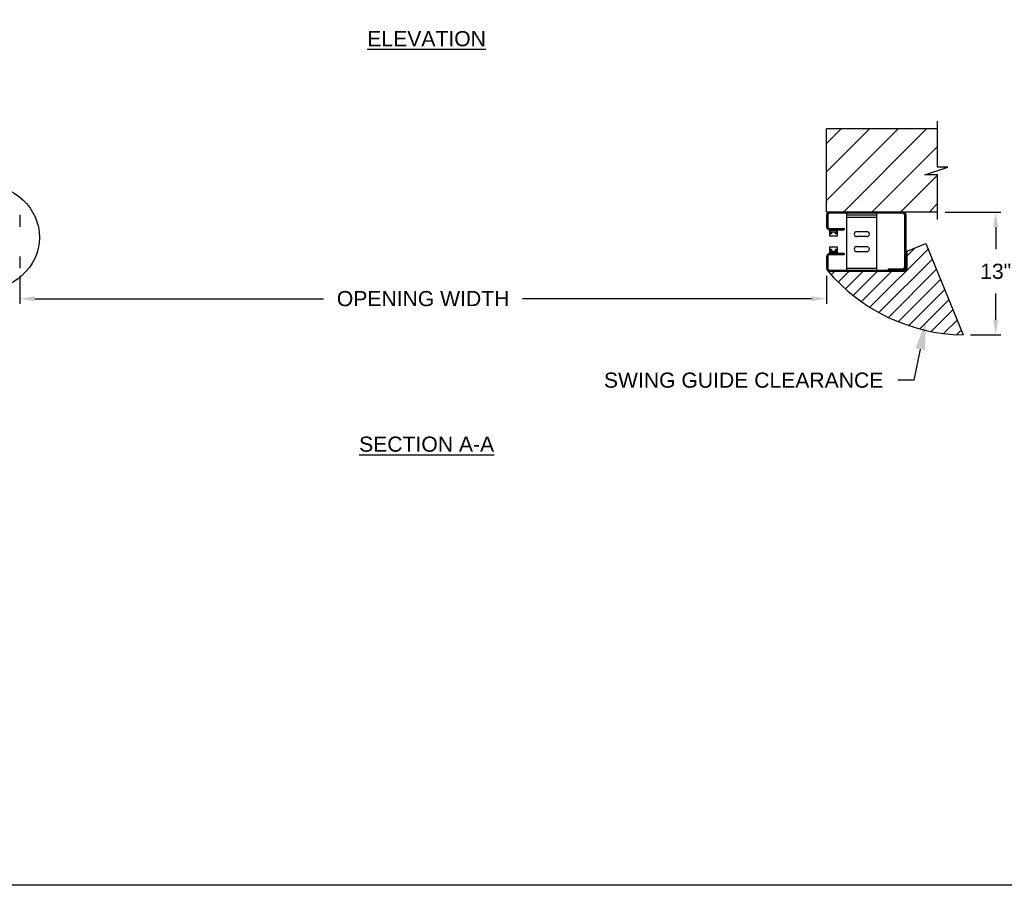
# Model space of a CAD drawing. Header units: inches. Extents: x 170 to 312, y 215 to 248.
# Tile 256 of 256: x 250.27 to 256.37, y 214.76 to 220.12. Entities that reach past the tile are written whole.
import ezdxf
from ezdxf import colors
from ezdxf.entities.mleader import LeaderData, LeaderLine
from ezdxf.math import Vec2, Vec3

# ---------------------------------------------------------------- set-up
doc = ezdxf.new("R2010")
doc.units = ezdxf.units.IN
doc.header["$LTSCALE"] = 0.25
doc.header["$MEASUREMENT"] = 0
for name, color, linetype in [('ANNOTATIONS', 1, 'Continuous'), ('DETAILS', 4, 'Continuous'), ('STANDARD MOTOR RH', 7, 'Continuous')]:
    doc.layers.add(name, color=color, linetype=linetype)
doc.styles.add('ARIAL', font='arial.ttf', dxfattribs={"height": 0.09375})
doc.dimstyles.new('STANDARD$0', dxfattribs={"dimtxt": 0.09375, "dimasz": 0.09375, "dimexe": 0.03125, "dimexo": 0.046875, "dimgap": 0.09, "dimtad": 0, "dimtih": 1, "dimtoh": 1, "dimdec": 4, "dimzin": 0, "dimdsep": 46, "dimtxsty": 'ARIAL', "dimcen": 0.09, "dimadec": 0, "dimazin": 0, "dimtfac": 1, "dimtdec": 4, "dimtofl": 0, "dimtmove": 0, "dimatfit": 1, "dimfxl": 1, "dimtolj": 1, "dimtzin": 0, "dimarcsym": 0})

# ---------------------------------------------------------------- blocks, each defined once
blk = doc.blocks.new('*D211')
at = {"layer": 'ANNOTATIONS', "color": 0, "linetype": 'ByBlock', "lineweight": -2, "transparency": 16777216}
for p, q in [((256.0016, 218.9316), (256.3468, 218.9316)), ((256.3156, 218.8378), (256.3156, 218.7014)), ((256.3156, 218.264), (256.3156, 218.4256)), ((256.1604, 218.1702), (256.3468, 218.1702))]:
    blk.add_line(p, q, dxfattribs=at)
at = {"layer": 'ANNOTATIONS', "color": 0, "transparency": 16777216}
for points in [[(256.3, 218.8378), (256.3312, 218.8378), (256.3156, 218.9316)], [(256.3, 218.264), (256.3312, 218.264), (256.3156, 218.1702)]]:
    blk.add_solid(points, dxfattribs=at)
at = {"layer": 'defpoints', "color": 0, "transparency": 16777216}
for p in [(255.9548, 218.9316), (256.3156, 218.9316), (256.1136, 218.1702)]:
    blk.add_point(p, dxfattribs=at)
at = {"layer": 'ANNOTATIONS', "color": 0, "transparency": 16777216, "insert": (256.3156, 218.5635), "char_height": 0.09375, "attachment_point": 5, "style": 'ARIAL'}
blk.add_mtext('\\A1;13"', dxfattribs=at)
blk = doc.blocks.new('*D212')
at = {"layer": 'ANNOTATIONS', "color": 0, "lineweight": -2, "transparency": 16777216}
for p, q in [((250.2673, 218.5358), (250.2673, 218.3631)), ((255.2673, 218.5358), (255.2673, 218.3631)), ((250.361, 218.3944), (252.1509, 218.3944)), ((255.1735, 218.3944), (253.3836, 218.3944))]:
    blk.add_line(p, q, dxfattribs=at)
at = {"layer": 'ANNOTATIONS', "color": 0, "transparency": 16777216}
for points in [[(250.361, 218.41), (250.361, 218.3787), (250.2673, 218.3944)], [(255.1735, 218.41), (255.1735, 218.3787), (255.2673, 218.3944)]]:
    blk.add_solid(points, dxfattribs=at)
at = {"layer": 'defpoints', "color": 0, "transparency": 16777216}
for p in [(250.2673, 218.5826), (255.2673, 218.5826), (255.2673, 218.3944)]:
    blk.add_point(p, dxfattribs=at)
at = {"layer": 'ANNOTATIONS', "color": 0, "transparency": 16777216, "insert": (252.7673, 218.3944), "char_height": 0.09375, "attachment_point": 5, "style": 'ARIAL'}
blk.add_mtext('\\A1;OPENING WIDTH', dxfattribs=at)

msp = doc.modelspace()

# ---------------------------------------------------------------- hatches: boundary and pattern name
at = {"layer": 'STANDARD MOTOR RH'}
h = msp.add_hatch(dxfattribs=at)
h.set_pattern_fill('ANSI31', color=256, style=0)
h.set_pattern_definition([(45, (72.52233, -31.62372), (-0.08838835, 0.08838835), [])])
h.paths.add_polyline_path([(256.01886, 219.21), (255.95475, 219.21), (255.95475, 219.44721), (255.26725, 219.44721), (255.26725, 218.93158), (255.28543, 218.93158), (255.95475, 218.93158), (255.95475, 219.1631), (255.87678, 219.1631)])
h = msp.add_hatch(dxfattribs=at)
h.set_pattern_fill('ANSI31', color=256, scale=0.5, style=0)
h.set_pattern_definition([(45, (243.847696, 215.93297), (-0.04419417, 0.04419417), [])])
edge = h.paths.add_edge_path()
edge.add_line((255.88354, 218.73701), (255.76725, 218.68977))
edge.add_line((255.76725, 218.68977), (255.76725, 218.58264))
edge.add_arc((255.74938, 218.58264), 0.01787, -89.999885, 0.000989, ccw=False)
edge.add_line((255.74938, 218.56477), (255.28513, 218.56477))
edge.add_arc((255.28513, 218.58264), 0.01788, 224.999017, 269.999203, ccw=False)
edge.add_arc((256.13174, 219.2931), 1.12303, 220.081978, 269.072701)
edge.add_line((256.11357, 218.17022), (255.88354, 218.73701))

# ---------------------------------------------------------------- linework, layer by layer
at = {"layer": 'defpoints'}
msp.add_lwpolyline([(263.04861, 214.75854), (243.57874, 214.75854), (243.57874, 227.49365), (263.04861, 227.49365)], close=True, dxfattribs=at)
at = {"layer": 'DETAILS'}
msp.add_ellipse((250.02979, 218.77548), major_axis=(0.36007, -0.00248), ratio=0.919729, dxfattribs=at)
at = {"layer": 'STANDARD MOTOR RH'}
for p, q in [((255.95475, 219.21), (255.95475, 219.49408)), ((255.26725, 218.93158), (255.26725, 219.44721)), ((255.95475, 219.44721), (255.26725, 219.44721)), ((255.87678, 219.1631), (256.01886, 219.21)), ((256.01886, 219.21), (255.95475, 219.21)), ((255.95475, 219.1631), (255.87678, 219.1631)), ((255.95475, 218.88471), (255.95475, 219.1631)), ((255.95475, 218.93158), (255.26725, 218.93158)), ((250.26725, 218.91371), (250.26725, 218.84008)), ((255.26725, 218.91371), (255.26725, 218.84008)), ((255.27469, 218.91371), (255.27469, 218.84008)), ((255.74194, 218.92414), (255.28513, 218.92414)), ((255.39225, 218.57221), (255.39225, 218.92414)), ((255.57975, 218.91242), (255.39225, 218.91242)), ((255.57975, 218.8968), (255.39225, 218.8968)), ((255.57975, 218.57221), (255.57975, 218.92414)), ((255.75238, 218.59008), (255.75238, 218.91371)), ((255.75981, 218.58264), (255.75981, 218.91371)), ((255.28513, 218.82964), (255.37663, 218.82964)), ((255.28513, 218.82221), (255.28513, 218.79783)), ((255.28513, 218.82221), (255.37663, 218.82221)), ((255.289, 218.81833), (255.33063, 218.81833)), ((255.289, 218.80171), (255.289, 218.81833)), ((255.33063, 218.81833), (255.33063, 218.80171)), ((255.3345, 218.79783), (255.3345, 218.82221)), ((255.37663, 218.82964), (255.37663, 218.82221)), ((255.45475, 218.81067), (255.51725, 218.81067)), ((255.28513, 218.79783), (255.29763, 218.79783)), ((255.29763, 218.79608), (255.28513, 218.79608)), ((255.28513, 218.79608), (255.28513, 218.78296)), ((255.28513, 218.78296), (255.3345, 218.78296)), ((255.29763, 218.80171), (255.289, 218.80171)), ((255.29013, 218.80733), (255.29013, 218.80171)), ((255.3295, 218.80733), (255.29013, 218.80733)), ((255.29763, 218.80171), (255.29763, 218.79608)), ((255.322, 218.79608), (255.322, 218.80171)), ((255.33063, 218.80171), (255.322, 218.80171)), ((255.322, 218.79783), (255.3345, 218.79783)), ((255.3345, 218.79608), (255.322, 218.79608)), ((255.3295, 218.80171), (255.3295, 218.80733)), ((255.3345, 218.78296), (255.3345, 218.79608)), ((255.51725, 218.77942), (255.45475, 218.77942)), ((255.3345, 218.71339), (255.28513, 218.71339)), ((255.28513, 218.71339), (255.28513, 218.70027)), ((255.28513, 218.70027), (255.29763, 218.70027)), ((255.29763, 218.69852), (255.28513, 218.69852)), ((255.28513, 218.69852), (255.28513, 218.67414)), ((255.289, 218.67802), (255.289, 218.69464)), ((255.289, 218.69464), (255.29763, 218.69464)), ((255.29013, 218.69464), (255.29013, 218.68902)), ((255.29013, 218.68902), (255.3295, 218.68902)), ((255.29763, 218.70027), (255.29763, 218.69464)), ((255.322, 218.69464), (255.322, 218.70027)), ((255.322, 218.70027), (255.3345, 218.70027)), ((255.3345, 218.69852), (255.322, 218.69852)), ((255.322, 218.69464), (255.33063, 218.69464)), ((255.3295, 218.68902), (255.3295, 218.69464)), ((255.33063, 218.69464), (255.33063, 218.67802)), ((255.3345, 218.70027), (255.3345, 218.71339)), ((255.3345, 218.67414), (255.3345, 218.69852)), ((255.45475, 218.71692), (255.51725, 218.71692)), ((255.75981, 218.68977), (255.76725, 218.68977)), ((255.76725, 218.68977), (255.88354, 218.73701)), ((255.76725, 218.58264), (255.76725, 218.68977)), ((255.88354, 218.73701), (256.11357, 218.17022)), ((250.26725, 218.65627), (250.26725, 218.58264)), ((255.26725, 218.65627), (255.26725, 218.58264)), ((255.27469, 218.65627), (255.27469, 218.58264)), ((255.37663, 218.67414), (255.28513, 218.67414)), ((255.37663, 218.66671), (255.28513, 218.66671)), ((255.33063, 218.67802), (255.289, 218.67802)), ((255.37663, 218.67414), (255.37663, 218.66671)), ((255.51725, 218.68567), (255.45475, 218.68567)), ((255.28513, 218.57221), (255.74938, 218.57221)), ((255.39225, 218.58392), (255.57975, 218.58392)), ((255.65044, 218.57964), (255.74194, 218.57964)), ((255.65044, 218.57221), (255.65044, 218.57964)), ((255.28513, 218.56477), (255.74938, 218.56477))]:
    msp.add_line(p, q, dxfattribs=at)
for centre, radius, start, end in [((255.28513, 218.91371), 0.01788, 90, 180), ((255.74194, 218.91371), 0.01788, 0, 90), ((255.28513, 218.91371), 0.01044, 90, 180), ((255.74194, 218.91371), 0.01044, 0, 90), ((255.28513, 218.84008), 0.01788, 180, 270), ((255.28513, 218.84008), 0.01044, 180, 270), ((255.45475, 218.79505), 0.01563, 90, 270), ((255.51725, 218.79505), 0.01563, 270, 90), ((255.45475, 218.7013), 0.01563, 90, 270), ((255.51725, 218.7013), 0.01563, 270, 90), ((255.28513, 218.65627), 0.01788, 90, 180), ((255.28513, 218.65627), 0.01044, 90, 180), ((255.28513, 218.58264), 0.01788, 180, 270), ((256.13174, 219.2931), 1.12303, 220.081978, 269.072701), ((255.28513, 218.58264), 0.01044, 180, 270), ((255.74194, 218.59008), 0.01044, 270, 0), ((255.74194, 218.59008), 0.01787, 270, 0), ((255.74938, 218.58264), 0.01788, 270, 0), ((255.74938, 218.58264), 0.01044, 270, 0)]:
    msp.add_arc(centre, radius, start, end, dxfattribs=at)

# ---------------------------------------------------------------- texts
at = {"layer": 'ANNOTATIONS', "char_height": 0.09375, "attachment_point": 2, "style": 'ARIAL'}
for s, insert, width in [('{\\LELEVATION}', (252.78909, 220.05299), 3.0834986), ('{\\LSECTION A-A}', (252.78909, 217.5398), 1.3823677)]:
    msp.add_mtext(s, dxfattribs=dict(at, insert=insert, width=width))

# ---------------------------------------------------------------- dimensions: what is measured, and where the dimension line sits
at = {"layer": 'ANNOTATIONS'}
dim = msp.add_linear_dim(base=(256.31559, 218.93158), p1=(256.11357, 218.17022), p2=(255.95475, 218.93158), angle=90, text='13"', dimstyle='STANDARD$0', override={"dimarcsym": 1}, dxfattribs=at)
dim.commit()
dim.dimension.update_dxf_attribs({"geometry": '*D211', "text_midpoint": (256.31559, 218.56355), "dimtype": 160})
dim = msp.add_linear_dim(base=(255.26725, 218.39436), p1=(250.26725, 218.58264), p2=(255.26725, 218.58264), text='OPENING WIDTH', dimstyle='STANDARD$0', dxfattribs=at)
dim.commit()
dim.dimension.update_dxf_attribs({"geometry": '*D212', "text_midpoint": (252.76725, 218.39436)})

# ---------------------------------------------------------------- leaders
ml = msp.add_multileader_mtext('Standard', dxfattribs=at)
ml.set_content('SWING GUIDE CLEARANCE', color=256, style='ARIAL')
ml.set_leader_properties()
ml.build(insert=Vec2(0, 0))
ml.multileader.update_dxf_attribs({"dogleg_length": 0.36, "arrow_head_size": 0.18})
ctx = ml.context
ctx.base_point, ctx.char_height, ctx.arrow_head_size, ctx.landing_gap_size, ctx.plane_origin = Vec3(253.8105, 217.88883), 0.09375, 0.18, 0.09, Vec3(253.43779, 217.53066)
ctx.text_align_type = 2
notes = []
notes.append((ctx, [(1, (1, 1, 0), (255.80749, 217.88883), (-1, 0), 0.09796, [(0, [(255.88417, 218.25799)], 0, [])])]))
ctx.mtext.insert, ctx.mtext.alignment, ctx.mtext.flow_direction = Vec3(255.61953, 217.93651), 3, 5
for ctx, leaders in notes:
    for number, flags, end, landing, length, lines in leaders:
        leader = LeaderData()
        leader.index, (leader.has_last_leader_line, leader.has_dogleg_vector, leader.attachment_direction) = number, flags
        leader.last_leader_point, leader.dogleg_vector, leader.dogleg_length = Vec3(end), Vec3(landing), length
        for number, points, colour, breaks in lines:
            line = LeaderLine()
            line.index, line.vertices, line.color, line.breaks = number, Vec3.list(points), colors.encode_raw_color(colour), breaks
            leader.lines.append(line)
        ctx.leaders.append(leader)

doc.saveas('drawing.dxf')
